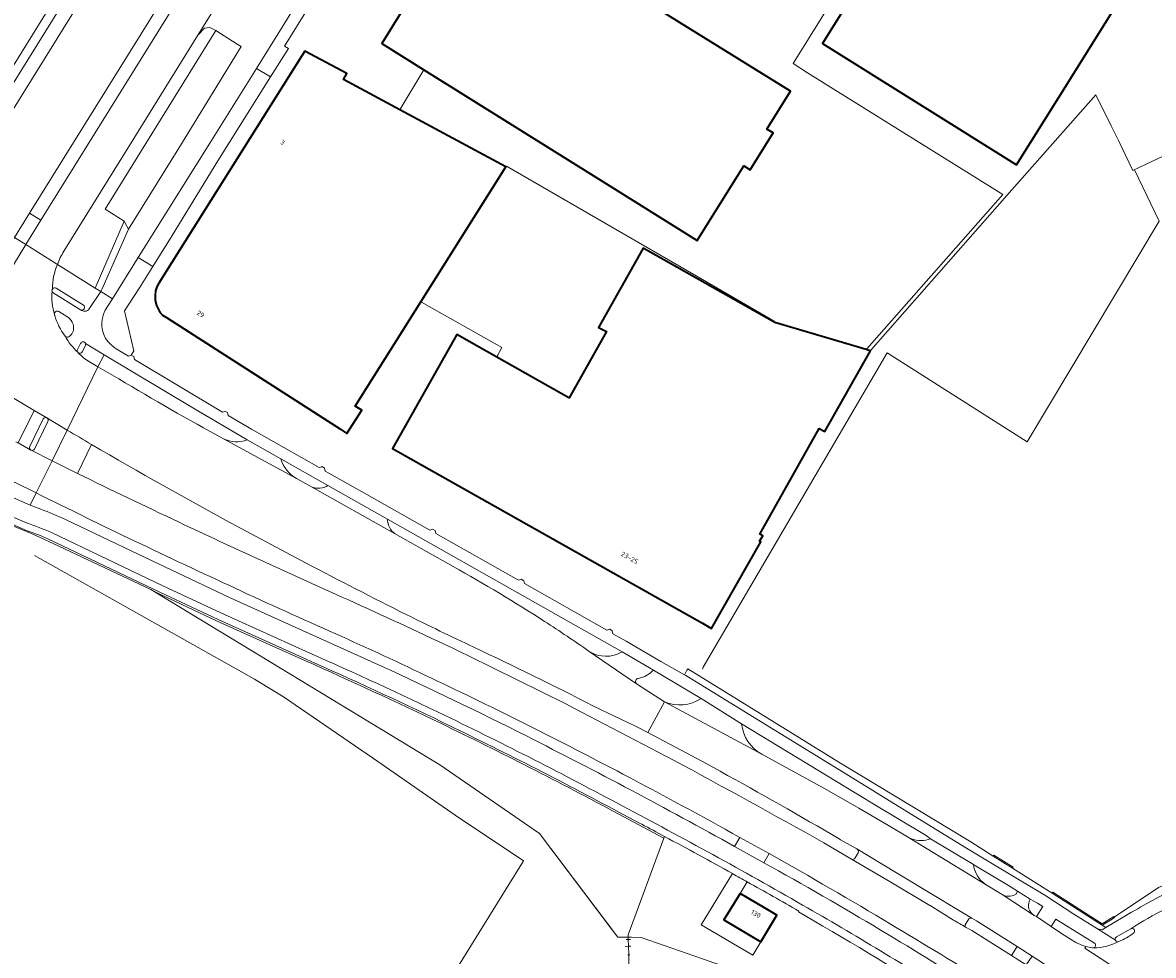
# Model space of a CAD drawing. Extents: x 151587 to 155483, y 462503 to 464608.
# Tile 198 of 236: x 153873 to 154084, y 463716 to 463890. Entities that reach past the tile are written whole.
import ezdxf
from ezdxf.enums import TextEntityAlignment as Align

# ---------------------------------------------------------------- set-up
doc = ezdxf.new("R2010")
doc.units = 0
doc.header["$LTSCALE"] = 0.5
for name, color, linetype, lineweight in [('B-RO-GR-BEPLANTING_CULTUUR_BOSPLANTSOEN-GV', 251, 'CONTINUOUS', 18), ('B-RO-GR-GROENVOORZIENING-GV', 251, 'CONTINUOUS', 18), ('B-RO-GR-HAAG-GV', 251, 'CONTINUOUS', 13), ('B-RO-IE-TERREINAFSCHEIDING_KUNSTMATIG_HEKWERK-G', 251, 'IE-TERREINAFSCHEIDING-KUNSTMATIG', 18), ('B-RO-IE-TERREINAFSCHEIDING_KUNSTMATIG_MUUR-G', 251, 'IE-TERREINAFSCHEIDING-KUNSTMATIG-DICHT', 18), ('B-RO-OG-BEBOUWING-GV', 6, 'CONTINUOUS', 35), ('B-RO-OG-BEBOUWING-T18', 1, 'CONTINUOUS', 18), ('B-RO-OG-TERREIN_CULTUURSCHEIDING-GV', 251, 'CONTINUOUS', 18), ('B-RO-VH-VERHARDING_ASFALT-GV', 251, 'CONTINUOUS', 18), ('B-RO-VH-VERHARDING_BETONSTRAATSTEEN-GV', 251, 'CONTINUOUS', 18), ('B-RO-VH-VERHARDING_GESLOTEN-GV', 251, 'CONTINUOUS', 18), ('B-RO-VH-VERHARDING_TEGEL-GV', 251, 'CONTINUOUS', 18)]:
    doc.layers.add(name, color=color, linetype=linetype, lineweight=lineweight)
doc.styles.add('NLCS-ISO-M200-T18', font='NLCS-ISO.ttf', dxfattribs={"height": 0.36})
doc.linetypes.add('IE-TERREINAFSCHEIDING-KUNSTMATIG', pattern='A,4,[82,NLCS.SHX,S=0.75,R=90,X=0,Y=0],4,-2', length=10)
doc.linetypes.add('IE-TERREINAFSCHEIDING-KUNSTMATIG-DICHT', pattern='A,8,-1,[82,NLCS.SHX,S=0.75,R=90,X=0,Y=0],-1', length=10)

msp = doc.modelspace()

# ---------------------------------------------------------------- linework, layer by layer
at = {"layer": 'B-RO-GR-BEPLANTING_CULTUUR_BOSPLANTSOEN-GV', "flags": 128}
for points in [[(153925.815, 463770.691), (153909.33, 463778.132), (153898.118, 463783.427), (153896.885, 463784.01), (153950.913, 463751.252), (153969.542, 463738.44), (153984.208, 463719.057)], [(153984.208, 463719.057), (153986.128, 463719.044), (153986.113, 463719.502), (153992.799, 463737.574), (153984.24, 463742.127)], [(153992.915, 463737.888), (153992.799, 463737.574), (153986.113, 463719.502), (153986.128, 463719.044), (153986.741, 463719.04), (153988.578, 463719.028), (154000, 463715.017), (154023.647, 463706.697), (154030.774, 463705.307), (154043.261, 463698.856), (154051.92, 463694.199), (154050.973, 463698.283), (154050.704, 463699.658), (154049.182, 463699.436), (154048.321, 463704.201)], [(154008.408, 463729.385), (154007.089, 463727.248), (154012.682, 463723.911), (154013.926, 463723.173), (154010.965, 463718.198), (154009.414, 463715.697), (153999.797, 463721.366), (154005.639, 463730.93)], [(154019.137, 463723.116), (154017.953, 463723.77), (154018.042, 463723.921)]]:
    msp.add_lwpolyline(points, dxfattribs=at)
at = {"layer": 'B-RO-GR-BEPLANTING_CULTUUR_BOSPLANTSOEN-GV'}
for points in [[(153951.216, 463758.968, 0.0080115), (153925.815, 463770.691)], [(153984.24, 463742.127, 0.0107616), (153951.216, 463758.968)], [(154005.639, 463730.93, 0.003456), (153992.915, 463737.888)], [(154018.042, 463723.921, 0.0026655), (154008.408, 463729.385)], [(154046.166, 463706.742, 0.010349), (154019.137, 463723.116)]]:
    msp.add_lwpolyline(points, format="xyb", dxfattribs=at)
at = {"layer": 'B-RO-GR-GROENVOORZIENING-GV', "flags": 128}
msp.add_lwpolyline([(153891.954, 463852.873), (153886.534, 463840.362), (153887.574, 463839.716), (153887.748, 463840.11), (153892.724, 463851.342), (153892.432, 463851.923)], close=True, dxfattribs=at)
for points in [[(153888.218, 463827.907), (153887.018, 463825.637), (153890.919, 463823.367)], [(153914.929, 463812.012), (153904.777, 463817.996), (153888.218, 463827.907)], [(153885.843, 463811.108), (153883.207, 463805.696)], [(153930.022, 463803.44), (153921.205, 463808.441)], [(153924.13, 463804.768), (153926.952, 463803.203)], [(153875.502, 463802.063), (153874.388, 463799.774), (153876.333, 463799.038)], [(153985.033, 463772.358), (153941.146, 463797.159)], [(153880.964, 463797.114), (153894.519, 463790.598), (153911.726, 463782.484), (153940.034, 463769.715)], [(153925.947, 463788.955), (153912.71, 463796.01)], [(153942.484, 463794.469), (153953.446, 463788.31)], [(153999.766, 463763.648), (153990.85, 463768.973)], [(153987.714, 463766.41), (153992.955, 463763.041)], [(153975.982, 463761.875), (153994.62, 463752.143)], [(154003.316, 463750.068), (154000, 463751.868), (153989.808, 463757.274), (153987.519, 463758.488), (153979.632, 463762.255)], [(154042.642, 463737.429), (154041.816, 463738.047), (154031.937, 463743.973), (154030.322, 463744.984), (154007.335, 463758.948)], [(154011.122, 463753.226), (154023.299, 463746.601), (154029.251, 463743.151), (154034.786, 463739.943), (154038.372, 463737.786), (154039.119, 463737.43)], [(154006.024, 463736.017), (154006.991, 463737.708)], [(154022.703, 463736.699), (154027.88, 463733.658)], [(154028.901, 463735.536), (154025.828, 463737.279), (154025.587, 463737.416)], [(154012.462, 463734.67), (154011.481, 463732.962)], [(154028.58, 463733.884), (154029.116, 463734.825)], [(154058.664, 463727.102), (154058.928, 463727.659), (154057.247, 463728.691), (154051.06, 463732.407), (154050.698, 463732.627)], [(154052.418, 463729.341), (154053.066, 463728.844), (154056.023, 463727.005), (154056.4, 463726.821)], [(154062.05, 463723.128), (154062.442, 463722.902), (154063.646, 463724.811), (154062.665, 463725.402), (154061.296, 463726.131)], [(154061.673, 463723.425), (154062.05, 463723.128)], [(154049.796, 463722.48), (154049.158, 463721.382)], [(154050.364, 463720.281), (154057.758, 463715.659), (154058.824, 463717.291), (154051.238, 463722.082), (154050.39, 463722.591)], [(154073.296, 463717.923), (154066.087, 463722.445), (154065.214, 463721.051), (154067.129, 463719.772), (154068.799, 463718.7)], [(154049.211, 463720.949), (154050.364, 463720.281)], [(154071.697, 463717.324), (154072.901, 463717.057), (154073.142, 463717.057)]]:
    msp.add_lwpolyline(points, dxfattribs=at)
at = {"layer": 'B-RO-GR-GROENVOORZIENING-GV'}
for points in [[(153890.919, 463823.367, 0.010344), (153910.477, 463812.205)], [(153910.477, 463812.205, 0.2248487), (153914.929, 463812.012)], [(153912.71, 463796.01, -0.0077436), (153885.843, 463811.108)], [(153921.205, 463808.441, 0.198271), (153924.13, 463804.768)], [(153883.207, 463805.696, 0.0034633), (153902.065, 463796.643)], [(153912.669, 463784.271, -0.0078045), (153875.502, 463802.063)], [(153926.952, 463803.203, 0.2420356), (153930.022, 463803.44)], [(153876.333, 463799.038, -0.0211835), (153880.964, 463797.114)], [(153941.146, 463797.159, 0.2253643), (153942.484, 463794.469)], [(153902.065, 463796.643, 0.004441), (153932.637, 463782.61)], [(153944.656, 463779.349, -0.0051249), (153925.947, 463788.955)], [(153953.446, 463788.31, -0.0160512), (153970.527, 463778.048)], [(153931.485, 463775.729, -0.0046779), (153912.669, 463784.271)], [(153932.637, 463782.61, -0.0041141), (153951.718, 463773.839)], [(153957.287, 463773.236, -0.0041758), (153944.656, 463779.349)], [(153970.527, 463778.048, -0.0096261), (153978.855, 463772.464)], [(153949.374, 463767.457, 0.0060172), (153931.485, 463775.729)], [(153951.718, 463773.839, -0.0048602), (153975.982, 463761.875)], [(153979.632, 463762.255, 0.0090713), (153957.287, 463773.236)], [(153978.855, 463772.464, 0.2813158), (153985.033, 463772.358)], [(153940.034, 463769.715, -0.0086888), (153967.108, 463756.652)], [(153990.85, 463768.973, -0.1637366), (153988.072, 463767.408)], [(153985.161, 463749.534, 0.0101344), (153949.374, 463767.457)], [(153988.072, 463767.408, 0.6933128), (153987.714, 463766.41)], [(153992.955, 463763.041, 0.2544485), (153999.766, 463763.648)], [(154007.335, 463758.948, 0.2474125), (154011.122, 463753.226)], [(153967.108, 463756.652, -0.010156), (154006.024, 463736.017)], [(153994.62, 463752.143, -0.0040339), (154022.703, 463736.699)], [(154006.991, 463737.708, 0.0062362), (153985.161, 463749.534)], [(154025.587, 463737.416, 0.0073606), (154003.316, 463750.068)], [(154039.119, 463737.43, 0.1700256), (154042.642, 463737.429)], [(154035.269, 463721.458, 0.0076987), (154012.462, 463734.67)], [(154027.88, 463733.658, 0.4230387), (154028.58, 463733.884)], [(154029.116, 463734.825, 0.3782067), (154028.901, 463735.536)], [(154011.481, 463732.962, -0.0095217), (154033.417, 463720.335)], [(154050.698, 463732.627, 0.1842687), (154052.418, 463729.341)], [(154056.4, 463726.821, 0.2186699), (154058.664, 463727.102)], [(154061.296, 463726.131, 0.3802984), (154061.673, 463723.425)], [(154053.805, 463710.219, 0.0026504), (154035.269, 463721.458)], [(154049.158, 463721.382, 0.2886001), (154049.211, 463720.949)], [(154050.39, 463722.591, 0.3112746), (154049.796, 463722.48)], [(154033.417, 463720.335, -0.0093956), (154052.624, 463708.387)], [(154068.799, 463718.7, 0.0800344), (154071.697, 463717.324)], [(154073.142, 463717.057, 0.6489727), (154073.296, 463717.923)]]:
    msp.add_lwpolyline(points, format="xyb", dxfattribs=at)
at = {"layer": 'B-RO-GR-HAAG-GV', "flags": 128}
msp.add_lwpolyline([(153886.534, 463840.362), (153887.574, 463839.716), (153887.748, 463840.11), (153892.724, 463851.342), (153892.432, 463851.923), (153891.954, 463852.873)], close=True, dxfattribs=at)
for points in [[(153888.218, 463827.907), (153887.018, 463825.637), (153890.919, 463823.367)], [(153914.929, 463812.012), (153904.777, 463817.996), (153888.218, 463827.907)], [(153885.843, 463811.108), (153883.207, 463805.696)], [(153930.022, 463803.44), (153921.205, 463808.441)], [(153924.13, 463804.768), (153926.952, 463803.203)], [(153875.502, 463802.063), (153874.388, 463799.774), (153876.333, 463799.038)], [(153985.033, 463772.358), (153941.146, 463797.159)], [(153880.964, 463797.114), (153894.519, 463790.598), (153911.726, 463782.484), (153940.034, 463769.715)], [(153925.947, 463788.955), (153912.71, 463796.01)], [(153942.484, 463794.469), (153953.446, 463788.31)], [(153999.766, 463763.648), (153990.85, 463768.973)], [(153987.714, 463766.41), (153992.955, 463763.041)], [(153975.982, 463761.875), (153994.62, 463752.143)], [(154003.316, 463750.068), (154000, 463751.868), (153989.808, 463757.274), (153987.519, 463758.488), (153979.632, 463762.255)], [(154042.642, 463737.429), (154041.816, 463738.047), (154031.937, 463743.973), (154030.322, 463744.984), (154007.335, 463758.948)], [(154011.122, 463753.226), (154023.299, 463746.601), (154029.251, 463743.151), (154034.786, 463739.943), (154038.372, 463737.786), (154039.119, 463737.43)], [(154006.024, 463736.017), (154006.991, 463737.708)], [(154022.703, 463736.699), (154027.88, 463733.658)], [(154028.901, 463735.536), (154025.828, 463737.279), (154025.587, 463737.416)], [(154012.462, 463734.67), (154011.481, 463732.962)], [(154028.58, 463733.884), (154029.116, 463734.825)], [(154058.664, 463727.102), (154058.928, 463727.659), (154057.247, 463728.691), (154051.06, 463732.407), (154050.698, 463732.627)], [(154052.418, 463729.341), (154053.066, 463728.844)], [(154053.066, 463728.844), (154056.023, 463727.005), (154056.4, 463726.821)], [(154061.673, 463723.425), (154062.05, 463723.128), (154062.442, 463722.902), (154063.646, 463724.811), (154062.665, 463725.402), (154061.296, 463726.131)], [(154049.796, 463722.48), (154049.158, 463721.382)], [(154057.758, 463715.659), (154058.824, 463717.291), (154051.238, 463722.082), (154050.39, 463722.591)], [(154073.296, 463717.923), (154066.087, 463722.445), (154065.214, 463721.051), (154067.129, 463719.772), (154068.799, 463718.7)], [(154049.211, 463720.949), (154050.364, 463720.281), (154057.758, 463715.659)], [(154071.697, 463717.324), (154072.901, 463717.057), (154073.142, 463717.057)]]:
    msp.add_lwpolyline(points, dxfattribs=at)
at = {"layer": 'B-RO-GR-HAAG-GV'}
for points in [[(153890.919, 463823.367, 0.010344), (153910.477, 463812.205)], [(153910.477, 463812.205, 0.2248487), (153914.929, 463812.012)], [(153912.71, 463796.01, -0.0077436), (153885.843, 463811.108)], [(153921.205, 463808.441, 0.198271), (153924.13, 463804.768)], [(153883.207, 463805.696, 0.0034633), (153902.065, 463796.643)], [(153912.669, 463784.271, -0.0078045), (153875.502, 463802.063)], [(153926.952, 463803.203, 0.2420356), (153930.022, 463803.44)], [(153876.333, 463799.038, -0.0211835), (153880.964, 463797.114)], [(153941.146, 463797.159, 0.2253643), (153942.484, 463794.469)], [(153902.065, 463796.643, 0.004441), (153932.637, 463782.61)], [(153944.656, 463779.349, -0.0051249), (153925.947, 463788.955)], [(153953.446, 463788.31, -0.0160512), (153970.527, 463778.048)], [(153931.485, 463775.729, -0.0046779), (153912.669, 463784.271)], [(153932.637, 463782.61, -0.0041141), (153951.718, 463773.839)], [(153957.287, 463773.236, -0.0041758), (153944.656, 463779.349)], [(153970.527, 463778.048, -0.0096261), (153978.855, 463772.464)], [(153949.374, 463767.457, 0.0060172), (153931.485, 463775.729)], [(153951.718, 463773.839, -0.0048602), (153975.982, 463761.875)], [(153979.632, 463762.255, 0.0090713), (153957.287, 463773.236)], [(153978.855, 463772.464, 0.2813158), (153985.033, 463772.358)], [(153940.034, 463769.715, -0.0086888), (153967.108, 463756.652)], [(153990.85, 463768.973, -0.1637366), (153988.072, 463767.408)], [(153985.161, 463749.534, 0.0101344), (153949.374, 463767.457)], [(153988.072, 463767.408, 0.6933128), (153987.714, 463766.41)], [(153992.955, 463763.041, 0.2544485), (153999.766, 463763.648)], [(154007.335, 463758.948, 0.2474125), (154011.122, 463753.226)], [(153967.108, 463756.652, -0.010156), (154006.024, 463736.017)], [(153994.62, 463752.143, -0.0040339), (154022.703, 463736.699)], [(154006.991, 463737.708, 0.0062362), (153985.161, 463749.534)], [(154025.587, 463737.416, 0.0073606), (154003.316, 463750.068)], [(154039.119, 463737.43, 0.1700256), (154042.642, 463737.429)], [(154035.269, 463721.458, 0.0076987), (154012.462, 463734.67)], [(154027.88, 463733.658, 0.4230387), (154028.58, 463733.884)], [(154029.116, 463734.825, 0.3782067), (154028.901, 463735.536)], [(154011.481, 463732.962, -0.0095217), (154033.417, 463720.335)], [(154050.698, 463732.627, 0.1842687), (154052.418, 463729.341)], [(154056.4, 463726.821, 0.2186699), (154058.664, 463727.102)], [(154061.296, 463726.131, 0.3802984), (154061.673, 463723.425)], [(154053.805, 463710.219, 0.0026504), (154035.269, 463721.458)], [(154049.158, 463721.382, 0.2886001), (154049.211, 463720.949)], [(154050.39, 463722.591, 0.3112746), (154049.796, 463722.48)], [(154033.417, 463720.335, -0.0093956), (154052.624, 463708.387)], [(154068.799, 463718.7, 0.0800344), (154071.697, 463717.324)], [(154073.142, 463717.057, 0.6489727), (154073.296, 463717.923)]]:
    msp.add_lwpolyline(points, format="xyb", dxfattribs=at)
at = {"layer": 'B-RO-IE-TERREINAFSCHEIDING_KUNSTMATIG_HEKWERK-G', "flags": 128}
for points in [[(154017.498, 463883.124), (154081.918, 463986.613)], [(154017.498, 463883.124), (154016.985, 463882.287), (154019.686, 463880.583), (154054.703, 463858.771), (154056.142, 463857.831), (154030.743, 463828.991)], [(153947.94, 463881.113), (153943.529, 463873.758)], [(154031.494, 463828.766), (154056.913, 463857.629), (154073.566, 463876.49), (154076.438, 463870.674), (154077.766, 463867.934), (154080.492, 463862.299), (154089.812, 463866.767)], [(154080.776, 463862.435), (154085.367, 463852.876)], [(154000.184, 463769.531), (154034.521, 463828.268), (154060.748, 463811.614), (154085.367, 463852.876)], [(153947.504, 463837.736), (153962.542, 463829.269), (153961.606, 463827.48)], [(153961.747, 463827.75), (153961.606, 463827.48)], [(153870.513, 463796.147), (153874.743, 463794.443)], [(153874.743, 463794.443), (153878.648, 463792.648)], [(153878.648, 463792.648), (153896.885, 463784.01)], [(153875.153, 463790.36), (153916.318, 463767.287), (153921.7, 463763.985), (153938.51, 463752.422)], [(153896.885, 463784.01), (153898.118, 463783.427)], [(153896.885, 463784.01), (153950.913, 463751.252)], [(153898.118, 463783.427), (153909.33, 463778.132)], [(153909.33, 463778.132), (153925.815, 463770.691)], [(154000, 463769.135), (154000.184, 463769.531)], [(153874.712, 463697.971), (153876.186, 463696.966), (153881.778, 463693.855), (153883.043, 463693.152), (153926.251, 463668.483), (153943.073, 463695.406), (153963.339, 463728.089), (153966.524, 463733.225), (153966.567, 463733.295), (153963.686, 463735.232), (153954.634, 463741.317), (153938.51, 463752.422)], [(153950.913, 463751.252), (153969.542, 463738.44)], [(153984.24, 463742.127), (153992.799, 463737.574)], [(153969.542, 463738.44), (153983.148, 463720.458)], [(153992.799, 463737.574), (153986.113, 463719.502), (153986.128, 463719.044), (153986.142, 463718.625)], [(153986.183, 463717.351), (153985.553, 463717.306)], [(153986.142, 463718.625), (153985.746, 463718.614)], [(153986.602, 463718.639), (153986.142, 463718.625)], [(153986.142, 463718.625), (153986.183, 463717.351)], [(153986.625, 463717.383), (153986.183, 463717.351)], [(153986.183, 463717.351), (153986.235, 463715.762)], [(153986.235, 463715.762), (153986.101, 463715.752)], [(153986.458, 463715.778), (153986.235, 463715.762)], [(153986.235, 463715.762), (153986.242, 463715.546), (153986.285, 463713.607), (154000, 463707.068)]]:
    msp.add_lwpolyline(points, dxfattribs=at)
at = {"layer": 'B-RO-IE-TERREINAFSCHEIDING_KUNSTMATIG_HEKWERK-G'}
for points in [[(153951.216, 463758.968, 0.0080115), (153925.815, 463770.691)], [(153984.24, 463742.127, 0.0107616), (153951.216, 463758.968)]]:
    msp.add_lwpolyline(points, format="xyb", dxfattribs=at)
at = {"layer": 'B-RO-IE-TERREINAFSCHEIDING_KUNSTMATIG_MUUR-G', "flags": 128}
for points in [[(153963.372, 463863.117), (154000, 463841.94)], [(154000, 463841.94), (154013.433, 463834.173)], [(154073.382, 463722.161), (154065.369, 463727.265), (154065.493, 463727.457), (154074.753, 463721.575), (154076.886, 463722.909), (154077.021, 463722.722)], [(154076.602, 463722.453), (154074.758, 463721.285), (154073.382, 463722.161)], [(154077.021, 463722.722), (154076.602, 463722.453)]]:
    msp.add_lwpolyline(points, dxfattribs=at)
msp.add_lwpolyline([(154054.359, 463734.196), (154057.954, 463731.931), (154058.076, 463732.144), (154054.481, 463734.409)], close=True, dxfattribs=at)
at = {"layer": 'B-RO-OG-BEBOUWING-GV', "flags": 128}
for points in [[(154070.236, 463956.979), (154067.697, 463958.555), (154022.447, 463886.078), (154058.752, 463863.391), (154069.178, 463880.099), (154090.597, 463914.424), (154090.412, 463914.51), (154099.632, 463919.128), (154097.557, 463923.383), (154101.703, 463925.409), (154088.628, 463952.574), (154085.417, 463947.557)], [(153925.137, 463883.745), (153898.38, 463841.238), (153898.029, 463840.589), (153897.785, 463839.805), (153897.704, 463838.968), (153897.731, 463838.049), (153897.974, 463837.103), (153898.325, 463836.319), (153898.622, 463835.859), (153899.109, 463835.319), (153899.838, 463834.832), (153932.377, 463813.977), (153932.551, 463813.865), (153933.577, 463813.207), (153936.322, 463817.555), (153935.106, 463818.312), (153947.38, 463837.806), (153963.249, 463863.01), (153943.467, 463873.655), (153932.954, 463879.313), (153933.522, 463880.421), (153925.681, 463884.61)], [(154014.151, 463833.758), (154013.533, 463833.942), (153988.94, 463847.784), (153980.614, 463833.001), (153982.073, 463832.217), (153975.099, 463819.831), (153975.042, 463819.863), (153961.592, 463827.455), (153954.119, 463831.674), (153942.071, 463810.362), (154000, 463777.704), (154001.578, 463776.814), (154001.742, 463776.722), (154010.905, 463792.945), (154010.7, 463793.039), (154011.318, 463794.064), (154010.768, 463794.379), (154021.862, 463814.092), (154022.914, 463813.519), (154031.411, 463828.618), (154031.373, 463828.629), (154030.622, 463828.853)], [(154007.089, 463727.248), (154004.021, 463722.276), (154010.965, 463718.198), (154013.926, 463723.173), (154012.682, 463723.911)]]:
    msp.add_lwpolyline(points, close=True, dxfattribs=at)
msp.add_lwpolyline([(153946.187, 463895.942), (153940.087, 463886.053), (153947.957, 463881.141), (153981.585, 463860.154), (153999.05, 463849.254), (154007.749, 463863.192), (154008.916, 463862.464), (154013.223, 463869.338), (154012.044, 463870.074), (154016.457, 463877.145), (153998.97, 463888.009), (153969.723, 463906.18)], dxfattribs=at)
at = {"layer": 'B-RO-OG-TERREIN_CULTUURSCHEIDING-GV', "flags": 128}
for points in [[(153918.015, 463954.038), (153901.133, 463926.874), (153863, 463865.549), (153861.025, 463862.356), (153860.438, 463861.533), (153859.392, 463860.204)], [(153859.327, 463858.152), (153860.052, 463856.839), (153860.465, 463856.601), (153903.892, 463926.497), (153923.361, 463951.887)], [(153931.156, 463951.869), (153930.168, 463950.278), (153919.008, 463932.309), (153905.358, 463904.425), (153874.203, 463854.33), (153876.363, 463853.011), (153904.65, 463898.595), (153918.348, 463926.476), (153932.026, 463948.594)], [(153879.456, 463844.755), (153886.534, 463840.362), (153891.954, 463852.873), (153888.383, 463855.109), (153909.048, 463888.451)], [(153909.048, 463888.451), (153907.963, 463889.012), (153907.471, 463888.971), (153906.95, 463888.928), (153906.521, 463888.502), (153906.11, 463888.057), (153905.721, 463887.594), (153892.933, 463867.023), (153880.663, 463847.248)], [(153847.497, 463766.082), (153835.115, 463746.125), (153824.029, 463728.36), (153824.341, 463728.165), (153826.092, 463730.983), (153862.343, 463789.367), (153866.336, 463795.302), (153866.503, 463795.549), (153868.724, 463796.229), (153870.513, 463796.147), (153874.743, 463794.443), (153878.648, 463792.648), (153896.885, 463784.01), (153898.118, 463783.427), (153909.33, 463778.132), (153925.815, 463770.691)], [(153873.219, 463795.221), (153869.44, 463796.948), (153865.184, 463795.74), (153864.851, 463795.087), (153863.981, 463795.555), (153856.283, 463781.048)], [(153925.95, 463770.992), (153909.468, 463778.432), (153898.575, 463783.527), (153877.783, 463793.442)], [(153984.24, 463742.127), (153992.799, 463737.574)], [(153992.799, 463737.574), (153992.915, 463737.888)]]:
    msp.add_lwpolyline(points, dxfattribs=at)
at = {"layer": 'B-RO-OG-TERREIN_CULTUURSCHEIDING-GV'}
for points in [[(153880.663, 463847.248, 0.0557093), (153879.456, 463844.755)], [(153877.783, 463793.442, 0.0181597), (153873.219, 463795.221)], [(153925.815, 463770.691, -0.0080115), (153951.216, 463758.968)], [(153951.359, 463759.265, 0.0080738), (153925.95, 463770.992)], [(153984.396, 463742.417, 0.0107936), (153951.359, 463759.265)], [(153951.216, 463758.968, -0.0107616), (153984.24, 463742.127)], [(153992.915, 463737.888, 0.002274), (153984.396, 463742.417)]]:
    msp.add_lwpolyline(points, format="xyb", dxfattribs=at)
at = {"layer": 'B-RO-VH-VERHARDING_ASFALT-GV', "flags": 128}
for points in [[(153880.663, 463847.248), (153892.933, 463867.023), (153905.721, 463887.594), (153915.796, 463903.816), (153923.908, 463916.871), (153928.223, 463923.814), (153933.276, 463931.972), (153952.232, 463962.479), (153946.54, 463965.948)], [(153923.361, 463951.887), (153903.892, 463926.497), (153860.465, 463856.601), (153871.418, 463849.793), (153874.203, 463854.33), (153905.358, 463904.425), (153919.008, 463932.309), (153930.168, 463950.278)], [(153932.026, 463948.594), (153918.348, 463926.476), (153904.65, 463898.595), (153876.363, 463853.011), (153873.53, 463848.469), (153879.456, 463844.755)], [(153879.456, 463844.755), (153873.53, 463848.469), (153871.217, 463844.703), (153871.203, 463844.68), (153869.656, 463842.209), (153868.897, 463840.966)], [(153870.132, 463820.477), (153875.098, 463817.496), (153877.497, 463816.077), (153877.501, 463816.075), (153881.285, 463813.824), (153887.018, 463825.637), (153885.443, 463826.566)], [(153890.919, 463823.367), (153887.018, 463825.637), (153881.285, 463813.824)], [(153877.497, 463816.077), (153875.098, 463817.496), (153872.128, 463811.423), (153874.479, 463810.085)], [(153874.292, 463810.737), (153876.814, 463815.891)], [(153953.446, 463788.31), (153942.484, 463794.469), (153926.952, 463803.203), (153924.13, 463804.768), (153910.477, 463812.205)], [(153868.717, 463805.3), (153871.52, 463804.022), (153871.548, 463804.01), (153875.502, 463802.063), (153878.47, 463808.051), (153874.52, 463810.063), (153874.479, 463810.085), (153872.128, 463811.423), (153871.707, 463811.61)], [(153883.207, 463805.696), (153878.47, 463808.051), (153875.502, 463802.063)], [(153860.573, 463801.663), (153863.843, 463799.99), (153864.738, 463799.718), (153869.001, 463798.486), (153873.658, 463796.482)], [(153876.333, 463799.038), (153874.388, 463799.774), (153870.653, 463801.393)], [(153940.034, 463769.715), (153911.726, 463782.484), (153894.519, 463790.598), (153880.964, 463797.114)], [(153912.71, 463796.01), (153925.947, 463788.955)], [(153878.336, 463794.657), (153899.146, 463784.734), (153910.025, 463779.645), (153926.494, 463772.211)], [(153979.632, 463762.255), (153987.519, 463758.488), (153989.808, 463757.274), (153992.955, 463763.041), (153987.714, 463766.41), (153978.855, 463772.464)], [(153994.62, 463752.143), (153975.982, 463761.875)], [(154068.799, 463718.7), (154067.129, 463719.772), (154065.214, 463721.051), (154062.442, 463722.902), (154062.05, 463723.128), (154056.023, 463727.005), (154053.066, 463728.844), (154038.372, 463737.786), (154034.786, 463739.943), (154029.251, 463743.151), (154023.299, 463746.601), (154011.122, 463753.226), (153992.955, 463763.041), (153989.808, 463757.274), (154000, 463751.868), (154003.316, 463750.068)], [(154011.481, 463732.962), (154006.024, 463736.017)], [(154006.991, 463737.708), (154012.462, 463734.67)], [(154046.944, 463722.255), (154042.56, 463724.962), (154042.52, 463724.986), (154035.222, 463729.314), (154027.88, 463733.658), (154022.703, 463736.699)], [(154025.587, 463737.416), (154025.828, 463737.279), (154028.901, 463735.536), (154036.287, 463731.11), (154043.649, 463726.672), (154046.965, 463724.645), (154050.39, 463722.591), (154051.238, 463722.082), (154058.824, 463717.291), (154061.621, 463715.513), (154076.144, 463706.113)], [(154039.119, 463737.43), (154038.372, 463737.786), (154053.066, 463728.844), (154052.418, 463729.341)], [(154050.698, 463732.627), (154042.642, 463737.429)], [(154075.093, 463704.418), (154067.692, 463709.292), (154060.541, 463713.869), (154057.758, 463715.659), (154050.364, 463720.281), (154049.211, 463720.949)], [(154080.065, 463720.63), (154077.439, 463719.14)], [(154084.034, 463708.837), (154079.056, 463712.07), (154071.524, 463717.028), (154071.697, 463717.324)]]:
    msp.add_lwpolyline(points, dxfattribs=at)
at = {"layer": 'B-RO-VH-VERHARDING_ASFALT-GV'}
for points in [[(153879.456, 463844.755, -0.0557093), (153880.663, 463847.248)], [(153878.503, 463840.176, -0.1029033), (153879.456, 463844.755)], [(153878.902, 463835.382, -0.0999749), (153878.451, 463839.733)], [(153878.451, 463839.733, -0.2260651), (153878.503, 463840.176)], [(153878.943, 463835.255, -0.0094331), (153878.902, 463835.382)], [(153880.884, 463831.345, -0.0876961), (153878.943, 463835.255)], [(153883.238, 463828.374, -0.0760579), (153880.884, 463831.345)], [(153883.331, 463828.271, -0.0712441), (153883.238, 463828.374)], [(153885.443, 463826.566, -0.0752009), (153883.331, 463828.271)], [(153910.477, 463812.205, -0.010344), (153890.919, 463823.367)], [(153876.814, 463815.891, -0.4218807), (153877.497, 463816.077)], [(153881.285, 463813.824, 0.0003238), (153885.843, 463811.108)], [(153874.479, 463810.085, -0.3942897), (153874.292, 463810.737)], [(153885.843, 463811.108, 0.0077436), (153912.71, 463796.01)], [(153902.065, 463796.643, -0.0034633), (153883.207, 463805.696)], [(153875.502, 463802.063, 0.0078045), (153912.669, 463784.271)], [(153880.964, 463797.114, 0.0211835), (153876.333, 463799.038)], [(153873.658, 463796.482, -0.0182309), (153878.336, 463794.657)], [(153932.637, 463782.61, -0.004441), (153902.065, 463796.643)], [(153925.947, 463788.955, 0.0051249), (153944.656, 463779.349)], [(153970.527, 463778.048, 0.0160512), (153953.446, 463788.31)], [(153912.669, 463784.271, 0.0046779), (153931.485, 463775.729)], [(153951.718, 463773.839, 0.0041141), (153932.637, 463782.61)], [(153944.656, 463779.349, 0.0041758), (153957.287, 463773.236)], [(153978.855, 463772.464, 0.0096261), (153970.527, 463778.048)], [(153931.485, 463775.729, -0.0060172), (153949.374, 463767.457)], [(153926.494, 463772.211, -0.0080299), (153951.939, 463760.467)], [(153975.982, 463761.875, 0.0048602), (153951.718, 463773.839)], [(153957.287, 463773.236, -0.0090713), (153979.632, 463762.255)], [(153967.108, 463756.652, 0.0086888), (153940.034, 463769.715)], [(153949.374, 463767.457, -0.0101344), (153985.161, 463749.534)], [(153951.939, 463760.467, -0.0107901), (153985.023, 463743.596)], [(154006.024, 463736.017, 0.010156), (153967.108, 463756.652)], [(154022.703, 463736.699, 0.0040339), (153994.62, 463752.143)], [(153985.161, 463749.534, -0.0062362), (154006.991, 463737.708)], [(154003.316, 463750.068, -0.0073606), (154025.587, 463737.416)], [(153985.023, 463743.596, -0.0093186), (154018.736, 463725.062)], [(154042.642, 463737.429, -0.1700256), (154039.119, 463737.43)], [(154012.462, 463734.67, -0.0076987), (154035.269, 463721.458)], [(154033.417, 463720.335, 0.0095217), (154011.481, 463732.962)], [(154052.418, 463729.341, -0.1842687), (154050.698, 463732.627)], [(154018.736, 463725.062, -0.0120827), (154047.656, 463707.604)], [(154035.269, 463721.458, -0.0026504), (154053.805, 463710.219)], [(154049.211, 463720.949, 0.0006197), (154046.944, 463722.255)], [(154052.624, 463708.387, 0.0093956), (154033.417, 463720.335)], [(154077.439, 463719.14, 0.4182512), (154077.205, 463718.48)], [(154077.869, 463718.257, 0.0624212), (154080.597, 463719.819)], [(154080.597, 463719.819, 0.9167929), (154080.065, 463720.63)], [(154071.697, 463717.324, -0.0800344), (154068.799, 463718.7)], [(154077.205, 463718.48, 0.420317), (154077.869, 463718.257)]]:
    msp.add_lwpolyline(points, format="xyb", dxfattribs=at)
at = {"layer": 'B-RO-VH-VERHARDING_BETONSTRAATSTEEN-GV', "flags": 128}
for points in [[(153859.42, 463863.77), (153861.182, 463866.634), (153863.736, 463870.483), (153866.985, 463875.211), (153878.637, 463893.919), (153889.152, 463910.793), (153901.669, 463930.956), (153923.902, 463966.926)], [(153923.902, 463966.926), (153901.669, 463930.956), (153889.152, 463910.793), (153878.637, 463893.919), (153866.985, 463875.211), (153863.736, 463870.483), (153861.182, 463866.634), (153859.42, 463863.77)], [(153855.342, 463854.706), (153859.392, 463860.204), (153860.438, 463861.533), (153861.025, 463862.356), (153863, 463865.549), (153901.133, 463926.874), (153918.015, 463954.038)], [(153915.796, 463903.816), (153905.721, 463887.594), (153906.11, 463888.057), (153906.521, 463888.502), (153906.95, 463888.928), (153907.471, 463888.971), (153907.963, 463889.012), (153909.048, 463888.451), (153913.053, 463885.949), (153913.808, 463885.477), (153902.136, 463866.475), (153892.724, 463851.342), (153887.748, 463840.11), (153887.574, 463839.716), (153889.756, 463838.362), (153894.549, 463846.059), (153907.949, 463867.444), (153916.668, 463881.406), (153926.268, 463896.89)], [(153878.65, 463839.472), (153883.783, 463836.308)], [(153884.3, 463837.164), (153879.202, 463840.349)], [(153881.181, 463835.062), (153879.736, 463835.973)], [(153882.125, 463831.81), (153882.435, 463832.445)], [(153883.788, 463830.023), (153883.219, 463828.891)], [(153884.081, 463828.423), (153884.669, 463829.617)], [(153871.707, 463811.61), (153872.128, 463811.423), (153875.098, 463817.496), (153870.132, 463820.477)], [(153876.814, 463815.891), (153874.292, 463810.737)], [(153875.169, 463810.272), (153877.683, 463815.414)], [(153877.501, 463816.075), (153877.497, 463816.077)], [(153881.285, 463813.824), (153878.47, 463808.051), (153883.207, 463805.696), (153885.843, 463811.108)], [(153910.477, 463812.205), (153924.13, 463804.768)], [(153921.205, 463808.441), (153914.929, 463812.012)], [(153874.479, 463810.085), (153874.52, 463810.063)], [(153926.952, 463803.203), (153942.484, 463794.469)], [(153941.146, 463797.159), (153930.022, 463803.44)], [(153978.855, 463772.464), (153987.714, 463766.41)], [(153990.85, 463768.973), (153985.033, 463772.358)], [(154007.335, 463758.948), (153999.766, 463763.648)], [(153992.955, 463763.041), (154011.122, 463753.226)], [(154029.116, 463734.825), (154028.58, 463733.884)], [(154050.39, 463722.591), (154046.965, 463724.645), (154043.649, 463726.672), (154036.287, 463731.11), (154028.901, 463735.536)], [(154027.88, 463733.658), (154035.222, 463729.314), (154042.52, 463724.986), (154042.56, 463724.962), (154046.944, 463722.255)], [(154005.639, 463730.93), (153999.797, 463721.366), (154009.414, 463715.697), (154010.965, 463718.198)], [(154010.965, 463718.198), (154004.021, 463722.276), (154007.089, 463727.248), (154008.408, 463729.385)], [(154061.296, 463726.131), (154058.928, 463727.659), (154058.664, 463727.102)], [(154056.023, 463727.005), (154062.05, 463723.128), (154061.673, 463723.425)], [(154056.4, 463726.821), (154056.023, 463727.005)], [(154049.158, 463721.382), (154049.796, 463722.48)], [(154073.142, 463717.057), (154072.901, 463717.057), (154071.697, 463717.324), (154071.524, 463717.028), (154079.056, 463712.07), (154084.034, 463708.837)]]:
    msp.add_lwpolyline(points, dxfattribs=at)
for points in [[(153892.724, 463851.342), (153902.136, 463866.475), (153913.808, 463885.477), (153913.053, 463885.949), (153909.048, 463888.451), (153888.383, 463855.109), (153891.954, 463852.873), (153892.432, 463851.923)], [(153894.549, 463846.059), (153897.279, 463844.401), (153900.873, 463850.2), (153909.438, 463864.107), (153919.263, 463879.801), (153916.668, 463881.406), (153907.949, 463867.444)], [(153873.53, 463848.469), (153876.363, 463853.011), (153874.203, 463854.33), (153871.418, 463849.793)], [(154006.991, 463737.708), (154006.024, 463736.017), (154011.481, 463732.962), (154012.462, 463734.67)]]:
    msp.add_lwpolyline(points, close=True, dxfattribs=at)
at = {"layer": 'B-RO-VH-VERHARDING_BETONSTRAATSTEEN-GV'}
for points in [[(153878.503, 463840.176, 0.2260651), (153878.451, 463839.733)], [(153878.451, 463839.733, 0.1651474), (153878.65, 463839.472)], [(153879.202, 463840.349, 0.4045173), (153878.503, 463840.176)], [(153879.736, 463835.973, 0.6435818), (153878.902, 463835.382)], [(153878.902, 463835.382, 0.0094331), (153878.943, 463835.255)], [(153878.943, 463835.255, 0.0876961), (153880.884, 463831.345)], [(153883.783, 463836.308, 0.9958816), (153884.3, 463837.164)], [(153882.435, 463832.445, 0.323512), (153881.181, 463835.062)], [(153880.884, 463831.345, 0.4068128), (153881.57, 463831.238)], [(153881.57, 463831.238, 0.1091547), (153882.125, 463831.81)], [(153883.219, 463828.891, 0.2881676), (153883.238, 463828.374)], [(153884.683, 463830.011, 0.6637033), (153883.788, 463830.023)], [(153884.669, 463829.617, 0.2131105), (153884.683, 463830.011)], [(153883.238, 463828.374, 0.0712441), (153883.331, 463828.271)], [(153883.331, 463828.271, 0.4797514), (153884.081, 463828.423)], [(153877.497, 463816.077, 0.4218807), (153876.814, 463815.891)], [(153877.683, 463815.414, 0.4023275), (153877.501, 463816.075)], [(153885.843, 463811.108, -0.0003238), (153881.285, 463813.824)], [(153914.929, 463812.012, -0.2248487), (153910.477, 463812.205)], [(153874.292, 463810.737, 0.3942897), (153874.479, 463810.085)], [(153874.52, 463810.063, 0.3988927), (153875.169, 463810.272)], [(153924.13, 463804.768, -0.198271), (153921.205, 463808.441)], [(153930.022, 463803.44, -0.2420356), (153926.952, 463803.203)], [(153942.484, 463794.469, -0.2253643), (153941.146, 463797.159)], [(153985.033, 463772.358, -0.2813158), (153978.855, 463772.464)], [(153988.072, 463767.408, 0.1637366), (153990.85, 463768.973)], [(153987.714, 463766.41, -0.6933128), (153988.072, 463767.408)], [(153999.766, 463763.648, -0.2544485), (153992.955, 463763.041)], [(154011.122, 463753.226, -0.2474125), (154007.335, 463758.948)], [(154028.58, 463733.884, -0.4230387), (154027.88, 463733.658)], [(154028.901, 463735.536, -0.3782067), (154029.116, 463734.825)], [(154008.408, 463729.385, 0.0004291), (154005.639, 463730.93)], [(154093.389, 463727.42, 0.0466531), (154080.065, 463720.63)], [(154058.664, 463727.102, -0.2186699), (154056.4, 463726.821)], [(154061.673, 463723.425, -0.3802984), (154061.296, 463726.131)], [(154046.944, 463722.255, -0.0006197), (154049.211, 463720.949)], [(154049.211, 463720.949, -0.2886001), (154049.158, 463721.382)], [(154049.796, 463722.48, -0.3112746), (154050.39, 463722.591)], [(154080.597, 463719.819, -0.0624212), (154077.869, 463718.257)], [(154080.065, 463720.63, -0.9167929), (154080.597, 463719.819)], [(154077.869, 463718.257, -0.121394), (154073.142, 463717.057)]]:
    msp.add_lwpolyline(points, format="xyb", dxfattribs=at)
at = {"layer": 'B-RO-VH-VERHARDING_GESLOTEN-GV', "flags": 128}
msp.add_lwpolyline([(154000, 463715.017), (153988.578, 463719.028), (153986.741, 463719.04), (153986.128, 463719.044), (153986.142, 463718.625), (153986.183, 463717.351), (153986.235, 463715.762), (153986.242, 463715.546)], dxfattribs=at)
at = {"layer": 'B-RO-VH-VERHARDING_TEGEL-GV', "flags": 128}
for points in [[(153993.857, 464005.567), (153990.379, 464000), (153987.184, 463994.905), (153977.381, 463979.271), (153934.513, 463910.154), (153926.379, 463897.063), (153926.339, 463897), (153926.268, 463896.89), (153916.668, 463881.406), (153919.263, 463879.801), (153922.619, 463885.119), (153921.875, 463885.525), (153926.669, 463893.266), (153926.637, 463893.295), (153936.378, 463908.974), (153946.104, 463924.628), (153946.11, 463924.638)], [(153871.217, 463844.703), (153873.53, 463848.469), (153871.418, 463849.793), (153869.06, 463846.042)], [(153897.279, 463844.401), (153894.549, 463846.059), (153889.756, 463838.362), (153888.832, 463836.877)], [(153885.398, 463836.445), (153887.574, 463839.716), (153886.534, 463840.362), (153879.456, 463844.755)], [(153890.738, 463828.811), (153892.719, 463827.632), (153893.25, 463827.784), (153893.764, 463828.599), (153891.987, 463836.116), (153894.802, 463840.404), (153897.279, 463844.401)], [(153883.783, 463836.308), (153878.65, 463839.472)], [(153879.202, 463840.349), (153884.3, 463837.164)], [(153888.832, 463836.877), (153889.756, 463838.362), (153887.574, 463839.716), (153885.398, 463836.445)], [(153879.736, 463835.973), (153881.181, 463835.062)], [(153882.435, 463832.445), (153882.125, 463831.81)], [(153883.219, 463828.891), (153883.788, 463830.023)], [(153884.669, 463829.617), (153884.081, 463828.423)], [(153887.018, 463825.637), (153888.218, 463827.907), (153884.683, 463830.011)], [(153884.683, 463830.011), (153888.218, 463827.907), (153904.777, 463817.996), (153914.929, 463812.012), (153921.205, 463808.441), (153930.022, 463803.44), (153941.146, 463797.159), (153985.033, 463772.358), (153990.85, 463768.973), (153999.766, 463763.648), (154007.335, 463758.948), (154030.322, 463744.984), (154031.937, 463743.973), (154041.816, 463738.047), (154042.642, 463737.429), (154050.698, 463732.627), (154051.06, 463732.407), (154057.247, 463728.691), (154058.928, 463727.659), (154061.296, 463726.131), (154062.665, 463725.402), (154063.646, 463724.811), (154062.442, 463722.902), (154065.214, 463721.051), (154066.087, 463722.445), (154073.296, 463717.923)], [(154077.205, 463718.48), (154073.844, 463720.617), (154069.452, 463723.378), (154064.038, 463726.898), (154063.703, 463727.091), (154058.593, 463730.158), (154058.272, 463730.363), (154052.076, 463734.079), (154049.394, 463735.693), (154043.593, 463739.264), (154032.844, 463745.828), (154031.353, 463746.756), (153996.927, 463767.944), (153996.657, 463768.096), (153992.243, 463770.592), (153985.785, 463774.35), (153983.297, 463775.77), (153983.16, 463776.326), (153982.703, 463776.583), (153982.156, 463776.429), (153966.772, 463785.132), (153966.632, 463785.673), (153966.156, 463785.95), (153965.642, 463785.781), (153950.211, 463794.478), (153950.07, 463795.027), (153949.629, 463795.301), (153949.076, 463795.131), (153937.288, 463801.778), (153930.179, 463805.782), (153929.512, 463806.158), (153929.381, 463806.718), (153928.963, 463806.981), (153928.871, 463806.954), (153928.396, 463806.816), (153921.774, 463810.548), (153915.715, 463813.986), (153911.389, 463816.549), (153911.258, 463817.094), (153910.809, 463817.352), (153910.277, 463817.193), (153893.865, 463826.989), (153893.711, 463827.535), (153893.25, 463827.784), (153892.719, 463827.632), (153890.738, 463828.811)], [(153885.443, 463826.566), (153887.018, 463825.637)], [(153874.52, 463810.063), (153878.47, 463808.051), (153881.285, 463813.824), (153877.501, 463816.075)], [(153877.683, 463815.414), (153875.169, 463810.272)], [(153875.502, 463802.063), (153871.548, 463804.01)], [(153859.909, 463801.462), (153857.998, 463798.538), (153861.415, 463796.899), (153862.628, 463796.271), (153863.981, 463795.555), (153864.851, 463795.087), (153865.184, 463795.74), (153869.44, 463796.948), (153873.219, 463795.221)], [(153870.653, 463801.393), (153874.388, 463799.774), (153875.502, 463802.063)], [(153873.658, 463796.482), (153869.001, 463798.486), (153864.738, 463799.718), (153863.843, 463799.99)], [(153877.783, 463793.442), (153898.575, 463783.527), (153909.468, 463778.432), (153925.95, 463770.992)], [(153926.494, 463772.211), (153910.025, 463779.645), (153899.146, 463784.734), (153878.336, 463794.657)], [(154089.573, 463728.546), (154098.328, 463732.219), (154104.797, 463734.935), (154116.736, 463739.684), (154116.18, 463741.08), (154085.247, 463728.346), (154076.979, 463722.78), (154077.021, 463722.722), (154076.602, 463722.453), (154074.758, 463721.285), (154075.436, 463720.853)], [(154018.042, 463723.921), (154017.953, 463723.77), (154019.137, 463723.116)], [(154080.25, 463723.709), (154075.436, 463720.853), (154074.76, 463720.452), (154073.844, 463720.617), (154077.205, 463718.48)], [(154075.436, 463720.853), (154080.25, 463723.709)], [(154077.439, 463719.14), (154080.065, 463720.63)]]:
    msp.add_lwpolyline(points, dxfattribs=at)
at = {"layer": 'B-RO-VH-VERHARDING_TEGEL-GV'}
for points in [[(153879.456, 463844.755, 0.1029033), (153878.503, 463840.176)], [(153878.451, 463839.733, 0.0999749), (153878.902, 463835.382)], [(153878.65, 463839.472, -0.1651474), (153878.451, 463839.733)], [(153878.503, 463840.176, -0.4045173), (153879.202, 463840.349)], [(153878.902, 463835.382, -0.6435818), (153879.736, 463835.973)], [(153884.3, 463837.164, -0.9958816), (153883.783, 463836.308)], [(153883.783, 463836.308, 0.441513), (153885.398, 463836.445)], [(153885.398, 463836.445, -0.441513), (153883.783, 463836.308)], [(153888.832, 463836.877, 0.2975889), (153888.459, 463830.946)], [(153888.459, 463830.946, -0.2975889), (153888.832, 463836.877)], [(153881.181, 463835.062, -0.323512), (153882.435, 463832.445)], [(153881.57, 463831.238, -0.4068128), (153880.884, 463831.345)], [(153880.884, 463831.345, 0.0760579), (153883.238, 463828.374)], [(153882.125, 463831.81, -0.1091547), (153881.57, 463831.238)], [(153888.459, 463830.946, 0.1028633), (153890.738, 463828.811)], [(153890.738, 463828.811, -0.1028633), (153888.459, 463830.946)], [(153883.238, 463828.374, -0.2881676), (153883.219, 463828.891)], [(153883.788, 463830.023, -0.6637033), (153884.683, 463830.011)], [(153884.683, 463830.011, -0.2131105), (153884.669, 463829.617)], [(153884.081, 463828.423, -0.4797514), (153883.331, 463828.271)], [(153883.331, 463828.271, 0.0752009), (153885.443, 463826.566)], [(153877.501, 463816.075, -0.4023275), (153877.683, 463815.414)], [(153875.169, 463810.272, -0.3988927), (153874.52, 463810.063)], [(153873.219, 463795.221, -0.0181597), (153877.783, 463793.442)], [(153878.336, 463794.657, 0.0182309), (153873.658, 463796.482)], [(153951.939, 463760.467, 0.0080299), (153926.494, 463772.211)], [(153925.95, 463770.992, -0.0080738), (153951.359, 463759.265)], [(153951.359, 463759.265, -0.0107936), (153984.396, 463742.417)], [(153985.023, 463743.596, 0.0107901), (153951.939, 463760.467)], [(153984.396, 463742.417, -0.002274), (153992.915, 463737.888)], [(154018.736, 463725.062, 0.0093186), (153985.023, 463743.596)], [(153992.915, 463737.888, -0.003456), (154005.639, 463730.93)], [(154005.639, 463730.93, -0.0004291), (154008.408, 463729.385)], [(154008.408, 463729.385, -0.0026655), (154018.042, 463723.921)], [(154080.065, 463720.63, -0.0466531), (154093.389, 463727.42)], [(154080.25, 463723.709, -0.0357283), (154089.573, 463728.546)], [(154089.573, 463728.546, 0.0357283), (154080.25, 463723.709)], [(154047.656, 463707.604, 0.0120827), (154018.736, 463725.062)], [(154019.137, 463723.116, -0.010349), (154046.166, 463706.742)], [(154077.205, 463718.48, -0.4182512), (154077.439, 463719.14)], [(154073.142, 463717.057, 0.121394), (154077.869, 463718.257)], [(154073.296, 463717.923, -0.6489727), (154073.142, 463717.057)], [(154077.869, 463718.257, -0.420317), (154077.205, 463718.48)]]:
    msp.add_lwpolyline(points, format="xyb", dxfattribs=at)
at = {"layer": 'B-RO-VH-VERHARDING_TEGEL-GV', "flags": 128}
for points in [[(154065.369, 463727.265), (154057.954, 463731.931), (154054.359, 463734.196), (154050.159, 463736.903), (154025.499, 463751.775), (154010.791, 463760.885), (153997.275, 463769.19), (153997.124, 463768.922), (153996.657, 463768.096), (153996.927, 463767.944), (154031.353, 463746.756), (154032.844, 463745.828), (154043.593, 463739.264), (154049.394, 463735.693), (154052.076, 463734.079), (154058.272, 463730.363), (154058.593, 463730.158), (154063.703, 463727.091), (154064.038, 463726.898), (154069.452, 463723.378), (154073.844, 463720.617), (154074.76, 463720.452), (154075.436, 463720.853), (154074.758, 463721.285), (154073.382, 463722.161)], [(154060.541, 463713.869), (154061.621, 463715.513), (154058.824, 463717.291), (154057.758, 463715.659)]]:
    msp.add_lwpolyline(points, close=True, dxfattribs=at)

# ---------------------------------------------------------------- texts
at = {"layer": 'B-RO-OG-BEBOUWING-T18', "style": 'NLCS-ISO-M200-T18'}
for s, rotation, p in [('3', 327.3, (153921.533, 463867.592)), ('29', 327.3, (153906.216, 463835.495)), ('23-25', 330.6, (153986.42, 463789.952)), ('130', 329.6, (154010.004, 463723.401))]:
    msp.add_text(s, height=0.9, rotation=rotation, dxfattribs=at).set_placement(p, align=Align.MIDDLE)

doc.saveas('drawing.dxf')
